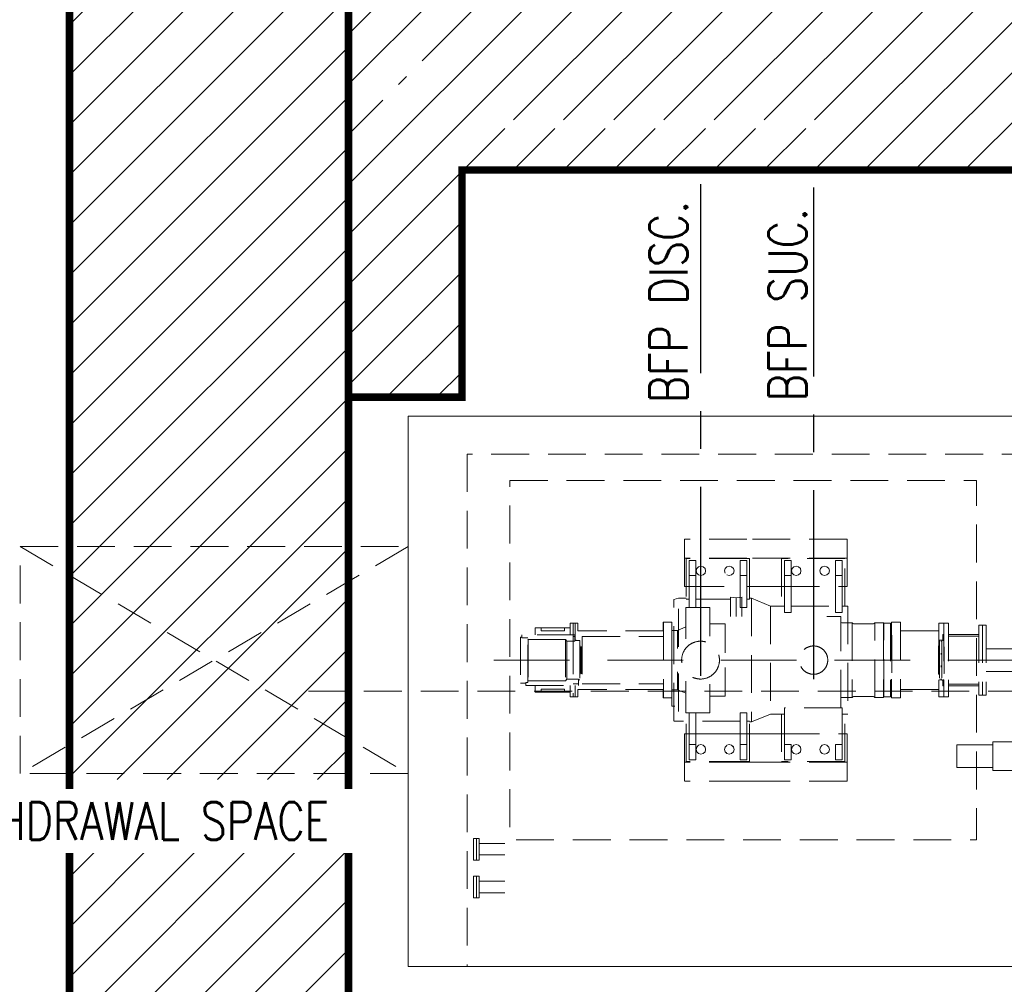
# Model space of a CAD drawing. Extents: x -7650383 to 4934791, y -137560 to 1826789.
# Tile 55 of 256: x 253728 to 258934, y 497575 to 502677. Entities that reach past the tile are written whole.
import ezdxf

# ---------------------------------------------------------------- set-up
doc = ezdxf.new("R2010")
doc.units = 0
doc.header["$LTSCALE"] = 800
doc.header["$MEASUREMENT"] = 0
doc.set_wipeout_variables(frame=1)
doc.linetypes.add('CENTER', pattern=[2, 1.25, -0.25, 0.25, -0.25])
doc.linetypes.add('HIDDEN', pattern=[0.375, 0.25, -0.125])
doc.layers.get('0').update_dxf_attribs({"linetype": 'CONTINUOUS'})
for name, color, linetype in [('CENTER', 2, 'CENTER'), ('GT_1', 7, 'CONTINUOUS'), ('TEXT', 3, 'CONTINUOUS'), ('TRENCH', 1, 'CONTINUOUS')]:
    doc.layers.add(name, color=color, linetype=linetype)
doc.layers.add('DIM', color=4, linetype='CONTINUOUS', lineweight=13)
doc.layers.add('EQPT', color=8, linetype='HIDDEN', lineweight=9)
doc.styles.add('ROMANS', font='ISO9.shx', dxfattribs={"width": 0.8})
doc.styles.add('S1', font='SIMPLEX.SHX', dxfattribs={"height": 200})
doc.styles.add('S3', font='ROMANS1.SHX', dxfattribs={"width": 0.8})
doc.dimstyles.new('STANDARD$0', dxfattribs={"dimtxt": 250, "dimasz": 200, "dimexe": 0, "dimexo": 0, "dimgap": 100, "dimtad": 1, "dimdec": 0, "dimzin": 0, "dimdsep": 46, "dimtxsty": 'S1', "dimcen": 0, "dimadec": 0, "dimazin": 0, "dimtfac": 1, "dimtdec": 0, "dimtmove": 2, "dimatfit": 3, "dimfxl": 1, "dimtolj": 1, "dimtzin": 0, "dimarcsym": 0})

# ---------------------------------------------------------------- blocks, each defined once
blk = doc.blocks.new('*D409')
at = {"layer": 'DIM', "color": 9, "lineweight": -2, "transparency": 16777216}
for p, q in [((251731.2, 497746.3), (251731.2, 495723.2)), ((265201.2, 497669.7), (265201.2, 495723.2)), ((252031.2, 495723.2), (264901.2, 495723.2))]:
    blk.add_line(p, q, dxfattribs=at)
at = {"layer": 'DIM', "color": 9, "transparency": 16777216}
for points in [[(252031.2, 495773.2), (252031.2, 495673.2), (251731.2, 495723.2)], [(264901.2, 495773.2), (264901.2, 495673.2), (265201.2, 495723.2)]]:
    blk.add_solid(points, dxfattribs=at)
at = {"layer": 'DIM', "transparency": 16777216, "insert": (261282.1, 496040.4), "char_height": 350, "attachment_point": 5, "style": 'ROMANS'}
blk.add_mtext('\\A1;13470', dxfattribs=at)
blk = doc.blocks.new('TRENCH')
at = {"layer": 'GT_1', "linetype": 'Continuous', "ltscale": 0.025}
h = blk.add_hatch(dxfattribs=at)
h.set_pattern_fill('ANSI31', color=134, scale=1500, style=0)
h.paths.add_polyline_path([(392858, 135821.7), (391508, 135821.7), (391508, 132421.7), (383433, 132421.7), (383433, 134344.9), (382533, 134344.9), (382533, 130119.7), (383133.5, 130119.7), (383133.5, 131321.7), (389091, 131321.7), (389091, 130119.7), (389591, 130119.7), (389591, 131321.7), (391618, 131321.7), (391618, 130119.7), (391968, 130119.7), (391968, 131321.7), (392858, 131321.7)])
edge = h.paths.add_edge_path(flags=16)
edge.add_arc((382797.3, 131816.9), 150, 0, 360)
edge = h.paths.add_edge_path(flags=16)
edge.add_arc((382797.3, 131816.9), 75, -90, 0, ccw=False)
edge.add_line((382797.3, 131741.9), (382797.3, 131816.9))
edge.add_line((382797.3, 131816.9), (382722.3, 131816.9))
edge.add_arc((382797.3, 131816.9), 75, 90, 180, ccw=False)
edge.add_line((382797.3, 131891.9), (382797.3, 131816.9))
edge.add_line((382797.3, 131816.9), (382872.3, 131816.9))
h.paths.add_polyline_path([(391739.5, 132221.2), (392735.2, 132221.2)], flags=16)
h.paths.add_polyline_path([(383181, 131586.6), (385066.7, 131586.6), (384990.9, 131540.7), (383105.1, 131540.7)], flags=16)
h.paths.add_polyline_path([(385006.5, 131528.7), (387314.8, 131528.7)], flags=16)
h.paths.add_polyline_path([(388489.9, 131524.8), (390798.3, 131524.8)], flags=16)
h.paths.add_polyline_path([(391174.5, 131567.6), (392216.1, 131567.6)], flags=16)
at = {"layer": 'GT_1', "color": 134, "linetype": 'Continuous', "ltscale": 0.025, "const_width": 40, "flags": 128}
blk.add_lwpolyline([(382533, 130119.7), (382533, 134344.9), (383433, 134344.9), (383433, 132421.7), (391508, 132421.7), (391508, 135821.7), (392858, 135821.7), (392858, 131321.7), (391968, 131321.7), (391968, 130119.7), (391618, 130119.7), (391618, 131321.7), (389591, 131321.7), (389591, 130119.7), (389091, 130119.7), (389091, 131321.7), (383133.5, 131321.7), (383133.5, 130119.7), (382518.5, 130119.7)], dxfattribs=at)
blk = doc.blocks.new('BFP1')
at = {"layer": 'EQPT'}
for p, q in [((72561.1, 129369.7), (72230.8, 129369.7)), ((72230.8, 129369.7), (72230.8, 129367.5)), ((72230.8, 129269.7), (72230.8, 129367.5)), ((73090.8, 129369.7), (72561.1, 129369.7)), ((73090.8, 129269.7), (73090.8, 129369.7)), ((68719.8, 129329.7), (70769.8, 128129.7)), ((70769.8, 129329.7), (68719.8, 128129.7)), ((72561.1, 129269.7), (72230.8, 129269.7)), ((72230.8, 129269.7), (72230.8, 129119.7)), ((72561.1, 129266.7), (72240.8, 129266.7)), ((72240.8, 129266.7), (72240.8, 129051.8)), ((72255.8, 129176.7), (72255.8, 129256.7)), ((72255.8, 129256.7), (72290.8, 129256.7)), ((72290.8, 129256.7), (72290.8, 129176.7)), ((72535, 129256.7), (72525.8, 129256.7)), ((72525.8, 129256.7), (72525.8, 129176.7)), ((72560.8, 129256.7), (72535, 129256.7)), ((72560.8, 129229.8), (72560.8, 129256.7)), ((73090.8, 129269.7), (72561.1, 129269.7)), ((72575.8, 129266.7), (72561.1, 129266.7)), ((72575.8, 129221.8), (72575.8, 129266.7)), ((73079.8, 129266.7), (72744.8, 129266.7)), ((72744.8, 129266.7), (72744.8, 129014.7)), ((72759.8, 129176.7), (72759.8, 129256.7)), ((72759.8, 129256.7), (72794.8, 129256.7)), ((72794.8, 129256.7), (72794.8, 129176.7)), ((73029.8, 129176.7), (73029.8, 129256.7)), ((73029.8, 129256.7), (73064.8, 129256.7)), ((73064.8, 129256.7), (73064.8, 129176.7)), ((73079.8, 129014.7), (73079.8, 129266.7)), ((73090.8, 129119.7), (73090.8, 129269.7)), ((72296.6, 129214.1), (72293.3, 129201.7)), ((72305.9, 129223.5), (72296.6, 129214.1)), ((72318.3, 129226.7), (72305.9, 129223.5)), ((72330.7, 129223.5), (72318.3, 129226.7)), ((72340.1, 129214.1), (72330.7, 129223.5)), ((72343.3, 129201.7), (72340.1, 129214.1)), ((72446.6, 129214.2), (72443.3, 129201.7)), ((72455.8, 129223.4), (72446.6, 129214.2)), ((72468.3, 129226.7), (72455.8, 129223.4)), ((72480.8, 129223.4), (72468.3, 129226.7)), ((72489.8, 129214.5), (72480.8, 129223.4)), ((72493.3, 129201.7), (72490, 129214.2)), ((72560.8, 129176.7), (72560.8, 129229.8)), ((72575.8, 129079.9), (72575.8, 129221.8)), ((72800.6, 129214.1), (72797.3, 129201.7)), ((72809.9, 129223.5), (72800.6, 129214.1)), ((72822.3, 129226.7), (72809.9, 129223.5)), ((72834.7, 129223.5), (72822.3, 129226.7)), ((72844.1, 129214.1), (72834.7, 129223.5)), ((72847.3, 129201.7), (72844.1, 129214.1)), ((72950.6, 129214.1), (72947.3, 129201.7)), ((72959.9, 129223.5), (72950.6, 129214.1)), ((72972.3, 129226.7), (72959.9, 129223.5)), ((72984.7, 129223.5), (72972.3, 129226.7)), ((72994.1, 129214.1), (72984.7, 129223.5)), ((72997.3, 129201.7), (72994.1, 129214.1)), ((72290.8, 129176.7), (72255.8, 129176.7)), ((72255.8, 129176.7), (72255.8, 129007.8)), ((72290.8, 129007.8), (72290.8, 129176.7)), ((72293.3, 129201.7), (72293.3, 129201.7)), ((72293.3, 129201.7), (72293.3, 129201.7)), ((72293.3, 129201.7), (72293.3, 129201.7)), ((72293.3, 129201.7), (72293.3, 129201.7)), ((72293.3, 129201.7), (72293.3, 129201.7)), ((72293.3, 129201.7), (72293.3, 129201.7)), ((72293.3, 129201.7), (72296.6, 129189.3)), ((72296.6, 129189.3), (72305.9, 129180)), ((72305.9, 129180), (72318.3, 129176.7)), ((72318.3, 129176.7), (72330.7, 129180)), ((72330.7, 129180), (72340.1, 129189.3)), ((72340.1, 129189.3), (72343.3, 129201.7)), ((72443.3, 129201.7), (72446.6, 129189.2)), ((72455.8, 129180), (72468.3, 129176.7)), ((72468.3, 129176.7), (72480.8, 129180)), ((72480.8, 129180), (72490, 129189.2)), ((72490, 129189.2), (72493.3, 129201.7)), ((72525.8, 129176.7), (72560.8, 129176.7)), ((72525.8, 129176.7), (72525.8, 129007.8)), ((72560.8, 129071.9), (72560.8, 129176.7)), ((72794.8, 129176.7), (72759.8, 129176.7)), ((72759.8, 129176.7), (72759.8, 128981.7)), ((72794.8, 128981.7), (72794.8, 129176.7)), ((72797.3, 129201.7), (72797.3, 129201.7)), ((72797.3, 129201.7), (72797.3, 129201.7)), ((72797.3, 129201.7), (72797.3, 129201.7)), ((72797.3, 129201.7), (72797.3, 129201.7)), ((72797.3, 129201.7), (72797.3, 129201.7)), ((72797.3, 129201.7), (72797.3, 129201.7)), ((72797.3, 129201.7), (72800.6, 129189.3)), ((72800.6, 129189.3), (72809.9, 129180)), ((72809.9, 129180), (72822.3, 129176.7)), ((72822.3, 129176.7), (72834.7, 129180)), ((72834.7, 129180), (72844.1, 129189.3)), ((72844.1, 129189.3), (72847.3, 129201.7)), ((72947.3, 129201.7), (72947.3, 129201.7)), ((72947.3, 129201.7), (72947.3, 129201.7)), ((72947.3, 129201.7), (72947.3, 129201.7)), ((72947.3, 129201.7), (72947.3, 129201.7)), ((72947.3, 129201.7), (72947.3, 129201.7)), ((72947.3, 129201.7), (72947.3, 129201.7)), ((72947.3, 129201.7), (72950.6, 129189.3)), ((72950.6, 129189.3), (72959.9, 129180)), ((72959.9, 129180), (72972.3, 129176.7)), ((72972.3, 129176.7), (72984.7, 129180)), ((72984.7, 129180), (72994.1, 129189.3)), ((72994.1, 129189.3), (72997.3, 129201.7)), ((73064.8, 129176.7), (73029.8, 129176.7)), ((73029.8, 129176.7), (73029.8, 128981.7)), ((73064.8, 128981.7), (73064.8, 129176.7)), ((72230.8, 129119.7), (72240.8, 129119.7)), ((72240.8, 129119.7), (72525.8, 129119.7)), ((72561.1, 129119.7), (72609.1, 129119.7)), ((72744.8, 129119.7), (72609.1, 129119.7)), ((72744.8, 129119.7), (73079.8, 129119.7)), ((73079.8, 129119.7), (73090.8, 129119.7)), ((72175.3, 129050.7), (72200.3, 129056.7)), ((72175.3, 128408.7), (72175.3, 129050.7)), ((72200.3, 128800.8), (72200.3, 129056.7)), ((72200.3, 129056.7), (72240.8, 129056.7)), ((72240.8, 129051.8), (72255.8, 129051.8)), ((72290.8, 129051.8), (72474.8, 129051.8)), ((72473.3, 129063.3), (72504.8, 129058.9)), ((72474.8, 128961), (72474.8, 129063.1)), ((72504.8, 129058.9), (72536.4, 129063.3)), ((72504.8, 128961), (72504.8, 129060)), ((72534.8, 128961), (72534.8, 129063.1)), ((72560.8, 129007.8), (72560.8, 129071.9)), ((72560.8, 129051.8), (72575.8, 129051.8)), ((72575.8, 129051.8), (72575.8, 129079.9)), ((72575.8, 129056.7), (72585.3, 129056.7)), ((72685.3, 129014.7), (72585.3, 129056.7)), ((72585.3, 129056.7), (72585.3, 128402.7)), ((72238.3, 128841.7), (72238.3, 129007.7)), ((72238.3, 129007.7), (72365.3, 129007.7)), ((72255.8, 129007.8), (72290.8, 129007.8)), ((72365.3, 129007.7), (72365.3, 128857.1)), ((72525.8, 129007.8), (72534.8, 129007.8)), ((72534.8, 129007.8), (72560.8, 129007.8)), ((72685.3, 129014.7), (72685.3, 128444.7)), ((72744.8, 129014.7), (72685.3, 129014.7)), ((72744.8, 129014.7), (72759.8, 129014.7)), ((72794.8, 129014.7), (73029.8, 129014.7)), ((73064.8, 129014.7), (73079.8, 129014.7)), ((73079.8, 129014.7), (73094.8, 129014.7)), ((73094.8, 129014.7), (73094.8, 128444.7)), ((72759.8, 128981.7), (72794.8, 128981.7)), ((73058.8, 128959.7), (72984.8, 128959.7)), ((73029.8, 128981.7), (73064.8, 128981.7)), ((73058.8, 128477.7), (73058.8, 128959.7)), ((71627.8, 128899.7), (71441.8, 128899.7)), ((71441.8, 128863.7), (71441.8, 128899.7)), ((71472.8, 128899.7), (71472.8, 128883.7)), ((71596.8, 128883.7), (71596.8, 128899.7)), ((71652.8, 128924.7), (71627.8, 128924.7)), ((71627.8, 128924.7), (71627.8, 128863.7)), ((71642.8, 128924.7), (71642.8, 128854.7)), ((71667.8, 128924.7), (71642.8, 128924.7)), ((71652.8, 128854.7), (71652.8, 128924.7)), ((71667.8, 128884.7), (71667.8, 128924.7)), ((72164.3, 128929.7), (72118.3, 128929.7)), ((72118.3, 128929.7), (72118.3, 128884.7)), ((72120.3, 128929.7), (72120.3, 128529.7)), ((72164.3, 128929.7), (72164.3, 128529.7)), ((72238.3, 128904.9), (72194.3, 128886.7)), ((72365.3, 128921.2), (72447.3, 128921.2)), ((72447.3, 128921.2), (72447.3, 128768)), ((73060.3, 128928.2), (73058.8, 128931.7)), ((73063.8, 128926.7), (73060.3, 128928.2)), ((73094.8, 128926.7), (73063.8, 128926.7)), ((73094.8, 128926.7), (73117.8, 128926.7)), ((73121.3, 128923.2), (73117.8, 128926.7)), ((73117.8, 128926.7), (73117.8, 128532.7)), ((73124.9, 128921.7), (73121.3, 128923.2)), ((73230.8, 128921.7), (73124.9, 128921.7)), ((73234.3, 128923.2), (73230.8, 128921.7)), ((73237.8, 128926.7), (73234.3, 128923.2)), ((73237.8, 128532.7), (73237.8, 128926.7)), ((73237.8, 128926.7), (73283.8, 128926.7)), ((73283.8, 128926.7), (73283.8, 128532.7)), ((73283.8, 128926.7), (73284.8, 128924.7)), ((73284.8, 128534.7), (73284.8, 128924.7)), ((73284.8, 128924.7), (73320.8, 128924.7)), ((73320.8, 128924.7), (73320.8, 128534.7)), ((73371.8, 128929.7), (73325.8, 128929.7)), ((73325.8, 128929.7), (73325.8, 128529.7)), ((73371.8, 128929.7), (73372.8, 128929.7)), ((73372.8, 128929.7), (73372.8, 128529.7)), ((73601.8, 128924.7), (73576.7, 128924.7)), ((73576.7, 128924.7), (73576.7, 128534.7)), ((73601.8, 128924.7), (73601.8, 128534.7)), ((73626.8, 128924.7), (73601.8, 128924.7)), ((73601.8, 128924.7), (73601.8, 128534.7)), ((73626.8, 128924.7), (73626.8, 128534.7)), ((73806.8, 128914.7), (73787.7, 128914.7)), ((73787.7, 128914.7), (73787.7, 128544.7)), ((73806.8, 128914.7), (73806.8, 128544.7)), ((73825.8, 128914.7), (73806.8, 128914.7)), ((73806.8, 128914.7), (73806.8, 128544.7)), ((73825.8, 128914.7), (73825.8, 128544.7)), ((71371.8, 128851.7), (71363.8, 128851.7)), ((71363.8, 128851.7), (71363.8, 128607.7)), ((71651.8, 128863.7), (71371.8, 128863.7)), ((71371.8, 128863.7), (71371.8, 128848.2)), ((71371.8, 128848.2), (71382.3, 128848.2)), ((71402.3, 128848.2), (71382.3, 128848.2)), ((71402.3, 128611.2), (71402.3, 128848.2)), ((71402.3, 128840.2), (71404.8, 128839.2)), ((71404.8, 128839.2), (71602.8, 128838.7)), ((71404.8, 128839.2), (71404.8, 128620.2)), ((71472.8, 128883.7), (71596.8, 128883.7)), ((71602.8, 128838.7), (71609.8, 128830.2)), ((71602.8, 128838.7), (71602.8, 128620.7)), ((71642.8, 128854.7), (71642.8, 128534.7)), ((71642.8, 128854.7), (71652.8, 128854.7)), ((71651.8, 128830.2), (71651.8, 128863.7)), ((71652.8, 128835.7), (71652.8, 128854.7)), ((72120.3, 128884.7), (71667.8, 128884.7)), ((71730.1, 128854.7), (71690.8, 128854.7)), ((71690.8, 128854.7), (71690.8, 128604.7)), ((71690.8, 128854.7), (72120.3, 128854.7)), ((72118.3, 128884.7), (72105.1, 128884.7)), ((72105.1, 128854.7), (72120.3, 128854.7)), ((72120.3, 128854.7), (72105.1, 128854.7)), ((72164.3, 128529.7), (72164.3, 128886.7)), ((72175.3, 128886.7), (72164.3, 128886.7)), ((72194.3, 128886.7), (72175.3, 128886.7)), ((72194.3, 128886.7), (72194.3, 128791)), ((73325.8, 128861.7), (73320.8, 128861.7)), ((73325.8, 128861.7), (73326.8, 128861.7)), ((73326.8, 128861.7), (73326.8, 128597.7)), ((73372.8, 128884.7), (73576.7, 128884.7)), ((73601.8, 128865.7), (73596.8, 128865.7)), ((73596.8, 128865.7), (73596.8, 128833.2)), ((73786.8, 128865.7), (73626.8, 128865.7)), ((73786.8, 128857.2), (73626.8, 128857.2)), ((73786.8, 128857.2), (73786.8, 128865.7)), ((73786.8, 128859.7), (73787.7, 128859.7)), ((71609.8, 128830.2), (71651.8, 128830.2)), ((71609.8, 128830.2), (71609.8, 128629.2)), ((71651.8, 128833.7), (71658.8, 128833.7)), ((71658.8, 128835.7), (71652.8, 128835.7)), ((71658.8, 128833.7), (71658.8, 128835.7)), ((71677.8, 128833.7), (71658.8, 128833.7)), ((71677.8, 128833.7), (71677.8, 128625.7)), ((71679.8, 128804.7), (71677.8, 128804.7)), ((71679.8, 128804.7), (71679.8, 128654.7)), ((71688.3, 128800.7), (71685.8, 128800.7)), ((71685.8, 128800.7), (71685.8, 128658.7)), ((71690.8, 128798.4), (71688.3, 128800.7)), ((71688.3, 128800.7), (71688.3, 128658.7)), ((73578.8, 128804.7), (73574.8, 128804.7)), ((73574.8, 128797.3), (73574.8, 128804.7)), ((73574.8, 128729.7), (73574.8, 128796.9)), ((73592.8, 128834.7), (73578.8, 128834.7)), ((73578.8, 128834.7), (73578.8, 128624.7)), ((73588.7, 128830.2), (73588.7, 128827.5)), ((73596.8, 128835.7), (73592.8, 128835.7)), ((73592.8, 128835.7), (73592.8, 128623.7)), ((73596.8, 128833.2), (73601.8, 128833.2)), ((73601.8, 128800.7), (73603.7, 128800.7)), ((73603.7, 128800.7), (73603.7, 128658.7)), ((73825.8, 128789.7), (73961.8, 128789.7)), ((73588.7, 128766.3), (73588.7, 128758.7)), ((72447.3, 128538.2), (72447.3, 128691.4)), ((73574.8, 128729.7), (73574.8, 128654.7)), ((73588.7, 128700.8), (73588.7, 128693.1)), ((71677.8, 128654.7), (71679.8, 128654.7)), ((71685.8, 128658.7), (71688.3, 128658.7)), ((71688.3, 128658.7), (71690.8, 128661)), ((72194.3, 128572.7), (72194.3, 128668.4)), ((72200.3, 128658.6), (72200.3, 128402.7)), ((73574.8, 128654.7), (73578.8, 128654.7)), ((73588.7, 128632), (73588.7, 128629.3)), ((73603.7, 128658.7), (73601.8, 128658.7)), ((73961.8, 128669.7), (73825.8, 128669.7)), ((71363.8, 128607.7), (71382.3, 128607.7)), ((71391.8, 128607.7), (71382.3, 128607.7)), ((71391.8, 128611.2), (71402.3, 128611.2)), ((71391.8, 128611.2), (71391.8, 128595.7)), ((71391.8, 128595.7), (71671.8, 128595.7)), ((71404.8, 128620.2), (71402.3, 128619.2)), ((71602.8, 128620.7), (71404.8, 128620.2)), ((71441.8, 128595.7), (71441.8, 128559.7)), ((71609.8, 128629.2), (71602.8, 128620.7)), ((71671.8, 128629.2), (71609.8, 128629.2)), ((71627.8, 128534.7), (71627.8, 128595.7)), ((71642.8, 128604.7), (71671.8, 128604.7)), ((71652.8, 128595.7), (71652.8, 128534.7)), ((71671.8, 128595.7), (71671.8, 128629.2)), ((71671.8, 128625.7), (71677.8, 128625.7)), ((71690.8, 128604.7), (71730.1, 128604.7)), ((71690.8, 128604.7), (72120.3, 128604.7)), ((72105.1, 128604.7), (72120.3, 128604.7)), ((72120.3, 128604.7), (72105.1, 128604.7)), ((72238.3, 128617.7), (72238.3, 128451.7)), ((72365.3, 128451.7), (72365.3, 128602.3)), ((73320.8, 128597.7), (73325.8, 128597.7)), ((73326.8, 128597.7), (73325.8, 128597.7)), ((73592.8, 128624.7), (73578.8, 128624.7)), ((73596.8, 128623.7), (73592.8, 128623.7)), ((73601.8, 128626.2), (73596.8, 128626.2)), ((73596.8, 128626.2), (73596.8, 128593.7)), ((73596.8, 128593.7), (73601.8, 128593.7)), ((73626.8, 128602.2), (73786.8, 128602.2)), ((73626.8, 128593.7), (73786.8, 128593.7)), ((73786.8, 128593.7), (73786.8, 128602.2)), ((73786.8, 128599.7), (73787.7, 128599.7)), ((81836.8, 128564.7), (70242.8, 128564.7)), ((71441.8, 128559.7), (71627.8, 128559.7)), ((71596.8, 128575.7), (71472.8, 128575.7)), ((71472.8, 128575.7), (71472.8, 128559.7)), ((71596.8, 128559.7), (71596.8, 128575.7)), ((71652.8, 128534.7), (71627.8, 128534.7)), ((71667.8, 128534.7), (71642.8, 128534.7)), ((72120.3, 128574.7), (71667.8, 128574.7)), ((71667.8, 128574.7), (71667.8, 128534.7)), ((72118.3, 128574.7), (72105.1, 128574.7)), ((72118.3, 128529.7), (72118.3, 128574.7)), ((72164.3, 128529.7), (72118.3, 128529.7)), ((72175.3, 128572.7), (72164.3, 128572.7)), ((72164.3, 128486.7), (72164.3, 128529.7)), ((72194.3, 128572.7), (72175.3, 128572.7)), ((72238.3, 128554.5), (72194.3, 128572.7)), ((72365.3, 128538.2), (72447.3, 128538.2)), ((73058.8, 128527.7), (73060.3, 128531.2)), ((73060.3, 128531.2), (73063.8, 128532.7)), ((73063.8, 128532.7), (73094.8, 128532.7)), ((73117.8, 128532.7), (73094.8, 128532.7)), ((73117.8, 128532.7), (73121.3, 128536.2)), ((73121.3, 128536.2), (73124.9, 128537.7)), ((73124.9, 128537.7), (73230.8, 128537.7)), ((73230.8, 128537.7), (73234.3, 128536.2)), ((73234.3, 128536.2), (73237.8, 128532.7)), ((73283.8, 128532.7), (73237.8, 128532.7)), ((73284.8, 128534.7), (73283.8, 128532.7)), ((73320.8, 128534.7), (73284.8, 128534.7)), ((73371.8, 128529.7), (73325.8, 128529.7)), ((73372.8, 128529.7), (73371.8, 128529.7)), ((73372.8, 128574.7), (73576.7, 128574.7)), ((73601.8, 128534.7), (73576.7, 128534.7)), ((73626.8, 128534.7), (73601.8, 128534.7)), ((73806.8, 128544.7), (73787.7, 128544.7)), ((73825.8, 128544.7), (73806.8, 128544.7)), ((72175.3, 128486.7), (72164.3, 128486.7)), ((72179.8, 128486.7), (72175.3, 128486.7)), ((73064.8, 128477.7), (72759.8, 128477.7)), ((72759.8, 128477.7), (72759.8, 128282.7)), ((73064.8, 128477.7), (73050.3, 128477.7)), ((73064.8, 128282.7), (73064.8, 128477.7)), ((72238.3, 128451.7), (72365.3, 128451.7)), ((72255.8, 128282.7), (72255.8, 128451.6)), ((72255.8, 128282.7), (72255.8, 128451.6)), ((72255.8, 128451.6), (72290.8, 128451.6)), ((72290.8, 128451.6), (72290.8, 128282.7)), ((72560.8, 128451.6), (72525.8, 128451.6)), ((72525.8, 128451.6), (72525.8, 128282.7)), ((72560.8, 128282.7), (72560.8, 128451.6)), ((72585.3, 128402.7), (72685.3, 128444.7)), ((72685.3, 128444.7), (72744.8, 128444.7)), ((72759.8, 128444.7), (72744.8, 128444.7)), ((72744.8, 128444.7), (72744.8, 128192.7)), ((73079.8, 128444.7), (73064.8, 128444.7)), ((73079.8, 128192.7), (73079.8, 128444.7)), ((73094.8, 128444.7), (73079.8, 128444.7)), ((72179.8, 128407.6), (72175.3, 128408.7)), ((72525.8, 128407.6), (72175.3, 128407.6)), ((72240.8, 128192.7), (72240.8, 128407.6)), ((72575.8, 128407.6), (72560.8, 128407.6)), ((72575.8, 128192.7), (72575.8, 128407.6)), ((72575.8, 128402.7), (72585.3, 128402.7)), ((72230.8, 128189.7), (72230.8, 128339.7)), ((72230.8, 128339.7), (72240.8, 128339.7)), ((72240.8, 128339.7), (72525.8, 128339.7)), ((72575.8, 128339.7), (72372.5, 128339.7)), ((72561.1, 128339.7), (72609.1, 128339.7)), ((72744.8, 128339.7), (72575.8, 128339.7)), ((72744.8, 128339.7), (72609.1, 128339.7)), ((72744.8, 128339.7), (73079.8, 128339.7)), ((73090.8, 128339.7), (73079.8, 128339.7)), ((73079.8, 128339.7), (73090.8, 128339.7)), ((73090.8, 128189.7), (73090.8, 128339.7)), ((73090.8, 128339.7), (73090.8, 128189.7)), ((72255.8, 128282.7), (72255.8, 128202.8)), ((72290.8, 128282.7), (72255.8, 128282.7)), ((72255.8, 128282.7), (72255.8, 128202.7)), ((72290.8, 128282.7), (72255.8, 128282.7)), ((72290.8, 128202.8), (72290.8, 128282.7)), ((72290.8, 128202.7), (72290.8, 128282.7)), ((72293.3, 128257.8), (72296.6, 128270.1)), ((72293.3, 128257.7), (72296.6, 128270.1)), ((72296.6, 128270.1), (72305.9, 128279.5)), ((72296.6, 128270.1), (72305.9, 128279.4)), ((72305.9, 128279.5), (72318.3, 128282.7)), ((72305.9, 128279.4), (72318.3, 128282.7)), ((72318.3, 128282.7), (72330.7, 128279.5)), ((72330.7, 128279.5), (72340.1, 128270.1)), ((72340.1, 128270.1), (72343.3, 128257.8)), ((72443.3, 128257.8), (72446.6, 128270.3)), ((72446.6, 128270.2), (72443.3, 128257.7)), ((72452.8, 128276.4), (72446.6, 128270.2)), ((72455.8, 128279.4), (72452.8, 128276.4)), ((72468.3, 128282.7), (72455.8, 128279.4)), ((72455.8, 128279.4), (72468.3, 128282.7)), ((72480.8, 128279.4), (72468.3, 128282.7)), ((72468.3, 128282.7), (72480.8, 128279.4)), ((72490, 128270.2), (72480.8, 128279.4)), ((72480.8, 128279.4), (72490, 128270.3)), ((72490, 128270.3), (72493.3, 128257.8)), ((72493.3, 128257.7), (72490, 128270.2)), ((72525.8, 128202.7), (72525.8, 128282.7)), ((72525.8, 128282.7), (72560.8, 128282.7)), ((72525.8, 128202.8), (72525.8, 128282.7)), ((72525.8, 128282.7), (72560.8, 128282.7)), ((72560.8, 128282.7), (72560.8, 128202.7)), ((72560.8, 128282.7), (72560.8, 128229.6)), ((72777.3, 128282.7), (72759.8, 128282.7)), ((72759.8, 128282.7), (72759.8, 128202.7)), ((72759.8, 128282.7), (72759.8, 128202.8)), ((72794.8, 128282.7), (72759.8, 128282.7)), ((72794.8, 128202.8), (72794.8, 128282.7)), ((72797.3, 128257.8), (72800.6, 128270.1)), ((72800.6, 128270.1), (72809.9, 128279.5)), ((72809.9, 128279.5), (72822.3, 128282.7)), ((72822.3, 128282.7), (72834.7, 128279.5)), ((72834.7, 128279.5), (72844.1, 128270.1)), ((72844.1, 128270.1), (72847.3, 128257.8)), ((72947.3, 128257.8), (72950.6, 128270.1)), ((72950.6, 128270.1), (72959.9, 128279.5)), ((72959.9, 128279.5), (72972.3, 128282.7)), ((72972.3, 128282.7), (72984.7, 128279.5)), ((72984.7, 128279.5), (72994.1, 128270.1)), ((72994.1, 128270.1), (72997.3, 128257.8)), ((73029.8, 128282.7), (73029.8, 128202.8)), ((73064.8, 128282.7), (73029.8, 128282.7)), ((73064.8, 128282.7), (73050.3, 128282.7)), ((73064.8, 128202.7), (73064.8, 128282.7)), ((73064.8, 128202.8), (73064.8, 128282.7)), ((73861.7, 128281.7), (73671.8, 128281.7)), ((73671.8, 128281.7), (73671.8, 128161.7)), ((73961.8, 128296.7), (73861.7, 128296.7)), ((73861.7, 128296.7), (73861.7, 128146.7)), ((72296.6, 128245.4), (72293.3, 128257.8)), ((72293.3, 128257.8), (72293.3, 128257.8)), ((72293.3, 128257.8), (72293.3, 128257.8)), ((72293.3, 128257.8), (72293.3, 128257.8)), ((72293.3, 128257.8), (72293.3, 128257.8)), ((72293.3, 128257.8), (72293.3, 128257.8)), ((72293.3, 128257.8), (72293.3, 128257.8)), ((72296.6, 128245.3), (72293.3, 128257.7)), ((72293.3, 128257.7), (72293.3, 128257.7)), ((72293.3, 128257.7), (72293.3, 128257.7)), ((72293.3, 128257.7), (72293.3, 128257.7)), ((72293.3, 128257.7), (72293.3, 128257.7)), ((72293.3, 128257.7), (72293.3, 128257.7)), ((72293.3, 128257.7), (72293.3, 128257.7)), ((72305.9, 128236), (72296.6, 128245.4)), ((72305.9, 128235.9), (72296.6, 128245.3)), ((72318.3, 128232.8), (72305.9, 128236)), ((72318.3, 128232.7), (72305.9, 128235.9)), ((72330.7, 128236), (72318.3, 128232.8)), ((72340.1, 128245.4), (72330.7, 128236)), ((72343.3, 128257.8), (72340.1, 128245.4)), ((72446.6, 128245.2), (72443.3, 128257.8)), ((72443.3, 128257.7), (72446.6, 128245.2)), ((72446.6, 128245.2), (72452.8, 128239.1)), ((72455.8, 128236.1), (72446.6, 128245.2)), ((72452.8, 128239.1), (72455.8, 128236.1)), ((72455.8, 128236.1), (72468.3, 128232.7)), ((72468.3, 128232.8), (72455.8, 128236.1)), ((72468.3, 128232.7), (72480.8, 128236.1)), ((72480.8, 128236.1), (72468.3, 128232.8)), ((72480.8, 128236.1), (72490, 128245.2)), ((72489.8, 128245), (72480.8, 128236.1)), ((72493.3, 128257.8), (72490, 128245.2)), ((72490, 128245.2), (72493.3, 128257.7)), ((72560.8, 128229.6), (72560.8, 128202.8)), ((72575.8, 128237.7), (72575.8, 128192.7)), ((72800.6, 128245.4), (72797.3, 128257.8)), ((72797.3, 128257.8), (72797.3, 128257.8)), ((72797.3, 128257.8), (72797.3, 128257.8)), ((72797.3, 128257.8), (72797.3, 128257.8)), ((72797.3, 128257.8), (72797.3, 128257.8)), ((72797.3, 128257.8), (72797.3, 128257.8)), ((72797.3, 128257.8), (72797.3, 128257.8)), ((72809.9, 128236), (72800.6, 128245.4)), ((72822.3, 128232.8), (72809.9, 128236)), ((72834.7, 128236), (72822.3, 128232.8)), ((72844.1, 128245.4), (72834.7, 128236)), ((72847.3, 128257.8), (72844.1, 128245.4)), ((72950.6, 128245.4), (72947.3, 128257.8)), ((72947.3, 128257.8), (72947.3, 128257.8)), ((72947.3, 128257.8), (72947.3, 128257.8)), ((72947.3, 128257.8), (72947.3, 128257.8)), ((72947.3, 128257.8), (72947.3, 128257.8)), ((72947.3, 128257.8), (72947.3, 128257.8)), ((72947.3, 128257.8), (72947.3, 128257.8)), ((72959.9, 128236), (72950.6, 128245.4)), ((72972.3, 128232.8), (72959.9, 128236)), ((72984.7, 128236), (72972.3, 128232.8)), ((72994.1, 128245.4), (72984.7, 128236)), ((72997.3, 128257.8), (72994.1, 128245.4)), ((72561.1, 128189.7), (72230.8, 128189.7)), ((72230.8, 128189.7), (72230.8, 128091.9)), ((72561.1, 128192.7), (72240.8, 128192.7)), ((72255.8, 128202.8), (72290.8, 128202.8)), ((72255.8, 128202.7), (72290.8, 128202.7)), ((72452.8, 128192.7), (72575.8, 128192.7)), ((72452.8, 128189.7), (72777.3, 128189.7)), ((72535, 128202.8), (72525.8, 128202.8)), ((72560.8, 128202.7), (72525.8, 128202.7)), ((72560.8, 128202.8), (72535, 128202.8)), ((72575.8, 128192.7), (72561.1, 128192.7)), ((73090.8, 128189.7), (72561.1, 128189.7)), ((72744.8, 128192.7), (72777.3, 128192.7)), ((73079.8, 128192.7), (72744.8, 128192.7)), ((72759.8, 128202.8), (72794.8, 128202.8)), ((72759.8, 128202.7), (72777.3, 128202.7)), ((73029.8, 128202.8), (73064.8, 128202.8)), ((73050.3, 128202.7), (73064.8, 128202.7)), ((73050.3, 128192.7), (73079.8, 128192.7)), ((73050.3, 128189.7), (73090.8, 128189.7)), ((73090.8, 128089.7), (73090.8, 128189.7)), ((73090.8, 128189.7), (73090.8, 128089.7)), ((73671.8, 128161.7), (73861.7, 128161.7)), ((73861.7, 128146.7), (73961.8, 128146.7)), ((72561.1, 128089.7), (72230.8, 128089.7)), ((72452.8, 128089.7), (72777.3, 128089.7)), ((73090.8, 128089.7), (72561.1, 128089.7)), ((73050.3, 128089.7), (73090.8, 128089.7)), ((71146.3, 127759.9), (71281.3, 127759.9)), ((71146.3, 127699.6), (71281.3, 127699.6)), ((71146.3, 127559.9), (71281.3, 127559.9)), ((71146.3, 127499.6), (71281.3, 127499.6))]:
    blk.add_line(p, q, dxfattribs=at)
at = {"layer": 'EQPT', "ltscale": 2}
blk.add_line((71223.8, 128729.7), (75523.9, 128729.7), dxfattribs=at)
at = {"layer": 'EQPT', "linetype": 'Continuous', "flags": 128}
blk.add_lwpolyline([(78041.8, 127229.7), (78041.8, 127109.7), (81309.8, 127109.7), (81309.8, 130019.7), (70769.8, 130019.7), (70769.8, 127109.7), (77041.8, 127109.7), (77041.8, 127229.7), (78041.8, 127229.7)], dxfattribs=at)
at = {"layer": 'EQPT', "flags": 128}
for points in [[(81009.8, 129819.7), (71082.8, 129819.7)], [(71082.8, 129819.7), (71082.8, 127109.7)]]:
    blk.add_lwpolyline(points, dxfattribs=at)
blk.add_lwpolyline([(71308.3, 129679.7), (73774.8, 129679.7), (73774.8, 127779.7), (71308.3, 127779.7)], close=True, dxfattribs=at)
at = {"layer": 'EQPT'}
for points in [[(68719.8, 129329.7), (70769.8, 129329.7), (70769.8, 128129.7), (68719.8, 128129.7)], [(71131.3, 127786.9), (71116.3, 127786.9), (71116.3, 127672.6), (71131.3, 127672.6)], [(71131.3, 127786.9), (71146.3, 127786.9), (71146.3, 127672.6), (71131.3, 127672.6)], [(71131.3, 127586.9), (71116.3, 127586.9), (71116.3, 127472.6), (71131.3, 127472.6)], [(71131.3, 127586.9), (71146.3, 127586.9), (71146.3, 127472.6), (71131.3, 127472.6)]]:
    blk.add_lwpolyline(points, close=True, dxfattribs=at)
for centre, radius in [((72316.3, 128729.7), 100), ((72913.8, 128729.7), 75)]:
    blk.add_circle(centre, radius, dxfattribs=at)

msp = doc.modelspace()

# ---------------------------------------------------------------- hatches: boundary and pattern name
h = msp.add_hatch()
h.set_pattern_fill('ANSI31', color=134, scale=1500, style=0)
h.set_pattern_definition([(45, (185011.4, 370559.99), (-132.58252, 132.58252), [])])
h.paths.add_polyline_path([(255466.2, 507581.7), (253991.2, 507581.7), (253991.2, 506931.7), (255466.2, 506931.7)])
h.paths.add_polyline_path([(255466.2, 506931.7), (253991.2, 506931.7), (253991.2, 506701.7), (255466.2, 506701.7)])
h.paths.add_polyline_path([(255466.2, 506581.7), (253991.2, 506581.7), (253991.2, 506081.7), (255466.2, 506081.7)])
h.paths.add_polyline_path([(255466.2, 506081.7), (253991.2, 506081.7), (253991.2, 505581.7), (255466.2, 505581.7)])
h.paths.add_polyline_path([(255466.2, 505581.7), (253991.2, 505581.7), (253991.2, 504726.7), (255466.2, 504726.7)])
h.paths.add_polyline_path([(255466.2, 504726.7), (253991.2, 504726.7), (253991.2, 504702.6), (255466.2, 504532.9)])
h.paths.add_polyline_path([(253991.2, 504702.6), (253991.2, 504526.7), (255466.2, 504526.7), (255466.2, 504532.9)])
h.paths.add_polyline_path([(255466.2, 504520.5), (255466.2, 504526.7), (253991.2, 504526.7), (253991.2, 504350.9)])
h.paths.add_polyline_path([(255466.2, 504520.5), (253991.2, 504350.9), (253991.2, 504326.7), (255466.2, 504326.7)])
h.paths.add_polyline_path([(255466.2, 504326.7), (253991.2, 504326.7), (253991.2, 503726.7), (255466.2, 503726.7)])
h.paths.add_polyline_path([(255466.2, 503726.7), (253991.2, 503726.7), (253991.2, 503702.6), (255466.2, 503532.9)])
h.paths.add_polyline_path([(253991.2, 503702.6), (253991.2, 503526.7), (255466.2, 503526.7), (255466.2, 503532.9)])
h.paths.add_polyline_path([(255466.2, 503520.5), (255466.2, 503526.7), (253991.2, 503526.7), (253991.2, 503350.9)])
h.paths.add_polyline_path([(255466.2, 503520.5), (253991.2, 503350.9), (253991.2, 503326.7), (255466.2, 503326.7)])
edge = h.paths.add_edge_path()
edge.add_line((255466.2, 503326.7), (253991.2, 503326.7))
edge.add_line((253991.2, 503326.7), (253991.2, 494392))
edge.add_arc((254241.2, 493981.7), 480.5, 12.012, 121.3518, ccw=False)
edge.add_line((254711.2, 494081.7), (255466.2, 494081.7))
edge.add_line((255466.2, 494081.7), (255466.2, 503326.7))
h.paths.add_polyline_path([(255165.3, 497195.5), (255165.3, 496475.5), (254445.3, 496475.5), (254445.3, 497195.5)], flags=16)
h.paths.add_polyline_path([(255075.3, 496565.5), (254535.3, 496565.5), (254535.3, 497105.5), (255075.3, 497105.5)], flags=0)
h.paths.add_polyline_path([(254985.3, 496655.5), (254625.3, 496655.5), (254625.3, 497015.5), (254985.3, 497015.5)], flags=0)
edge = h.paths.add_edge_path(flags=0)
edge.add_arc((254805.3, 496835.5), 180, 210, 360, ccw=False)
edge.add_line((254649.4, 496745.5), (254625.3, 496745.5))
edge.add_line((254625.3, 496745.5), (254625.3, 496925.5))
edge.add_line((254625.3, 496925.5), (254649.4, 496925.5))
edge.add_arc((254805.3, 496835.5), 180, 0, 150, ccw=False)
edge = h.paths.add_edge_path()
edge.add_line((253763.3, 493931.7), (252841, 493931.7))
edge.add_line((252841, 493931.7), (252841, 493281.7))
edge.add_line((252841, 493281.7), (254241.2, 493281.7))
edge.add_line((254241.2, 493281.7), (254241.2, 493501.2))
edge.add_arc((254241.2, 493981.7), 480.5, 185.9729, 270, ccw=False)
edge = h.paths.add_edge_path()
edge.add_line((255466.2, 494081.7), (254711.2, 494081.7))
edge.add_arc((254241.2, 493981.7), 480.5, 0, 12.012, ccw=False)
edge.add_arc((254241.2, 493981.7), 480.5, -90, 0, ccw=False)
edge.add_line((254241.2, 493501.2), (254241.2, 493281.7))
edge.add_line((254241.2, 493281.7), (255466.2, 493281.7))
edge.add_line((255466.2, 493281.7), (255466.2, 494081.7))
edge = h.paths.add_edge_path()
edge.add_line((254241.2, 493981.7), (253991.2, 493981.7))
edge.add_line((253991.2, 493981.7), (253991.2, 493931.7))
edge.add_line((253991.2, 493931.7), (253889.2, 493931.7))
edge.add_arc((254241.2, 493981.7), 355.5, 188.0853, 270)
edge.add_line((254241.2, 493626.2), (254241.2, 493981.7))
edge = h.paths.add_edge_path(flags=17)
edge.add_line((254596.7, 493981.7), (254241.2, 493981.7))
edge.add_line((254241.2, 493981.7), (254241.2, 493626.2))
edge.add_arc((254241.2, 493981.7), 355.5, 270, 360)
edge = h.paths.add_edge_path(flags=17)
edge.add_line((255466.2, 504859.5), (255466.2, 505545.3))
edge.add_line((255466.2, 505545.3), (255328.5, 505545.3))
edge.add_line((255328.5, 505545.3), (255328.5, 504859.5))
edge.add_line((255328.5, 504859.5), (255466.2, 504904.9))
h.paths.add_polyline_path([(253910.3, 503942.6), (255466.2, 503942.6), (255466.2, 504242.6), (253910.3, 504242.6)])
h.paths.add_polyline_path([(255466.2, 495138.6), (254660.4, 495138.6)], flags=17)
h.paths.add_polyline_path([(254033.2, 501464.4), (255194.8, 501464.4)], flags=16)
h.paths.add_polyline_path([(254266.2, 502223.4), (255427.8, 502223.4)], flags=16)
h.paths.add_polyline_path([(255318.9, 500934.3), (255318.9, 501459.3)], flags=16)
h.paths.add_polyline_path([(254696, 496696.8), (254840.4, 496696.8), (254840.4, 496882.5), (254696, 496882.5)], flags=0)
h.paths.add_polyline_path([(254091.2, 498358), (255466.2, 498358), (255466.2, 498658), (254091.2, 498658)], flags=16)

# ---------------------------------------------------------------- linework, layer by layer
at = {"layer": 'CENTER'}
for p, q in [((257327.7, 501806.8), (257327.7, 499168.6)), ((257925.2, 501788.8), (257925.2, 499168.6))]:
    msp.add_line(p, q, dxfattribs=at)
at = {"layer": 'GT_1', "color": 134, "linetype": 'Continuous', "ltscale": 0.025, "const_width": 40, "flags": 128}
for points in [[(253991.2, 493921.7), (253991.2, 507581.7)], [(255466.2, 507581.7), (255466.2, 493281.7)]]:
    msp.add_lwpolyline(points, dxfattribs=at)

# ---------------------------------------------------------------- block references
at = {"layer": 'TRENCH'}
msp.add_blockref('TRENCH', (-127066.8, 370560), dxfattribs=at)

# ---------------------------------------------------------------- texts
at = {"layer": 'TEXT', "style": 'S3', "width": 0.8}
for s, p in [('BFP DISC.', (257257.9, 500648.8)), ('BFP SUC.', (257887.8, 500658.6))]:
    msp.add_text(s, height=200, rotation=90, dxfattribs=at).set_placement(p)
at = {"layer": 'TEXT', "insert": (200677.9, 502195.3, 207.7), "char_height": 400, "width": 3679.946, "attachment_point": 1, "style": 'S3'}
msp.add_mtext('\\pi582.83;STAIRCASE \\P\\pi26.639;0.0M TO 24.5M', dxfattribs=at)

# ---------------------------------------------------------------- dimensions: what is measured, and where the dimension line sits
at = {"layer": 'DIM'}
dim = msp.add_linear_dim(base=(265201.2, 495723.2), p1=(251731.2, 497746.3), p2=(265201.2, 497669.7), dimstyle='STANDARD$0', override={"dimtxt": 350, "dimasz": 300, "dimtxsty": 'ROMANS', "dimclrd": 9, "dimclre": 9, "dimclrt": 256, "dimtix": 1, "dimatfit": 0, "dimfxl": 0}, dxfattribs=at)
dim.commit()
dim.dimension.update_dxf_attribs({"geometry": '*D409', "text_midpoint": (261282.1, 496040.4), "dimtype": 160})

# ---------------------------------------------------------------- next in the draw order: wipeouts: each hides what was drawn before it
msp.add_wipeout([(253209.9, 498269), (255749.9, 498269), (255749.9, 498609), (253209.9, 498609)]).dxf.layer = 'TEXT'

# ---------------------------------------------------------------- next in the draw order: block references
msp.add_blockref('BFP1', (185011.4, 370560))

# ---------------------------------------------------------------- next in the draw order: texts
at = {"layer": 'TEXT', "style": 'S3', "width": 0.8}
msp.add_text('WITHDRAWAL SPACE', height=200, dxfattribs=at).set_placement((253279.9, 498339))

doc.saveas('drawing.dxf')
